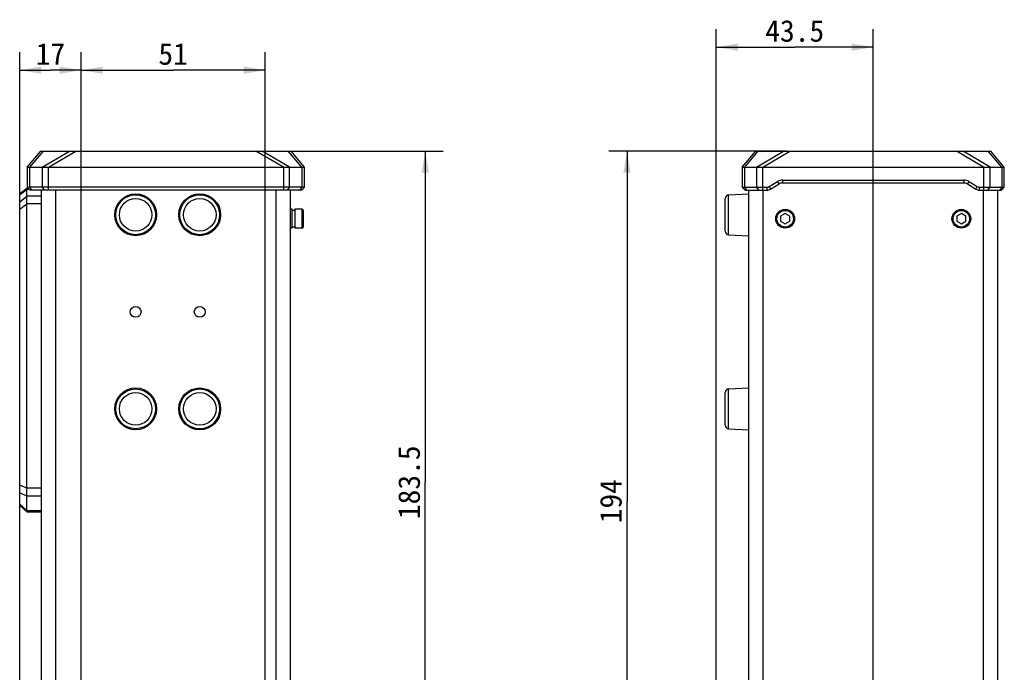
# Model space of a CAD drawing. Header units: millimetres. Extents: x 100 to 429, y 82 to 393.
# Tile 26 of 26: x 274 to 410, y 299 to 389. Entities that reach past the tile are written whole.
import ezdxf
from ezdxf.enums import TextEntityAlignment as Align

# ---------------------------------------------------------------- set-up
doc = ezdxf.new("R2010")
doc.units = ezdxf.units.MM
doc.header["$LTSCALE"] = 32.67
doc.layers.get('0').update_dxf_attribs({"linetype": 'CONTINUOUS'})
doc.layers.add('00_COMPONENTS', color=7, linetype='CONTINUOUS')
doc.layers.add('51__DRAFT_DIMS', color=7, linetype='CONTINUOUS')
doc.styles.get("Standard").update_dxf_attribs({"font": 'simfang.ttf'})
doc.dimstyles.new('DIMSTYLE_1', dxfattribs={"dimtxt": 3, "dimasz": 3, "dimexe": 2.5, "dimexo": 0.5, "dimgap": 0.75, "dimtad": 1, "dimlfac": 2, "dimdsep": 46, "dimtxsty": 'STANDARD', "dimblk": '_FILLED', "dimblk1": '_FILLED', "dimblk2": '_FILLED', "dimcen": 0.09, "dimclrt": 3, "dimazin": 2, "dimtp": 0.3, "dimtm": 0.3, "dimtfac": 1, "dimtofl": 0, "dimtmove": 0, "dimatfit": 3, "dimldrblk": '_FILLED', "dimfxl": 1, "dimtolj": 1, "dimarcsym": 0})
doc.dimstyles.new('DIMSTYLE_2', dxfattribs={"dimtxt": 3, "dimasz": 3, "dimexe": 2.5, "dimexo": 0.5, "dimgap": 0.75, "dimtad": 1, "dimlfac": 2, "dimdsep": 46, "dimtxsty": 'STANDARD', "dimblk": '_FILLED', "dimblk1": '_FILLED', "dimblk2": '_FILLED', "dimcen": 0.09, "dimclrt": 3, "dimazin": 2, "dimtp": 0.2, "dimtm": 0.2, "dimtfac": 1, "dimtofl": 0, "dimtmove": 0, "dimatfit": 3, "dimldrblk": '_FILLED', "dimfxl": 1, "dimtolj": 1, "dimarcsym": 0})
doc.dimstyles.new('DIMSTYLE_4', dxfattribs={"dimtxt": 3, "dimasz": 3, "dimexe": 2.5, "dimexo": 0.5, "dimgap": 0.75, "dimtad": 1, "dimdec": 1, "dimlfac": 2, "dimdsep": 46, "dimtxsty": 'STANDARD', "dimblk": '_FILLED', "dimblk1": '_FILLED', "dimblk2": '_FILLED', "dimcen": 0.09, "dimclrt": 3, "dimazin": 2, "dimtp": 0.5, "dimtm": 0.5, "dimtfac": 1, "dimtdec": 1, "dimtofl": 0, "dimtmove": 0, "dimatfit": 3, "dimldrblk": '_FILLED', "dimfxl": 1, "dimtolj": 1, "dimarcsym": 0})

# ---------------------------------------------------------------- blocks, each defined once
blk = doc.blocks.new('_FILLED')
at = {"color": 0, "linetype": 'ByBlock'}
blk.add_solid([(0, 0), (-1, 0.167), (-1, -0.167)], dxfattribs=at)
blk = doc.blocks.new('*D5')
at = {"layer": '51__DRAFT_DIMS', "color": 4}
for p, q in [((282.3, 279.84), (282.3, 384.79)), ((307.8, 279.84), (307.8, 384.79)), ((282.3, 382.29), (295.05, 382.29)), ((307.8, 382.29), (295.05, 382.29))]:
    blk.add_line(p, q, dxfattribs=at)
at = {"layer": '51__DRAFT_DIMS', "color": 4, "xscale": 3, "yscale": 3, "zscale": 3, "rotation": 180}
blk.add_blockref('_FILLED', (282.3, 382.29), dxfattribs=at)
at = {"layer": '51__DRAFT_DIMS', "color": 4, "xscale": 3, "yscale": 3, "zscale": 3}
blk.add_blockref('_FILLED', (307.8, 382.29), dxfattribs=at)
at = {"layer": '51__DRAFT_DIMS', "color": 3}
blk.add_text('51', height=3, dxfattribs=at).set_placement((295.05, 383.04), align=Align.CENTER)
blk = doc.blocks.new('*D6')
at = {"layer": '51__DRAFT_DIMS', "color": 4}
for p, q in [((273.8, 282.52), (273.8, 384.79)), ((282.3, 279.84), (282.3, 384.79)), ((273.8, 382.29), (278.05, 382.29)), ((282.3, 382.29), (278.05, 382.29))]:
    blk.add_line(p, q, dxfattribs=at)
at = {"layer": '51__DRAFT_DIMS', "color": 4, "xscale": 3, "yscale": 3, "zscale": 3, "rotation": 180}
blk.add_blockref('_FILLED', (273.8, 382.29), dxfattribs=at)
at = {"layer": '51__DRAFT_DIMS', "color": 4, "xscale": 3, "yscale": 3, "zscale": 3}
blk.add_blockref('_FILLED', (282.3, 382.29), dxfattribs=at)
at = {"layer": '51__DRAFT_DIMS', "color": 3}
blk.add_text('17', height=3, dxfattribs=at).set_placement((278.05, 383.04), align=Align.CENTER)
blk = doc.blocks.new('*D8')
at = {"layer": '51__DRAFT_DIMS', "color": 4}
for p, q in [((307.02, 371.08), (332.47, 371.08)), ((329.97, 371.08), (329.97, 325.21)), ((329.97, 279.34), (329.97, 325.21)), ((308.3, 279.34), (332.47, 279.34))]:
    blk.add_line(p, q, dxfattribs=at)
at = {"layer": '51__DRAFT_DIMS', "color": 4, "xscale": 3, "yscale": 3, "zscale": 3}
for p, rotation in [((329.97, 371.08), 90), ((329.97, 279.34), 270)]:
    blk.add_blockref('_FILLED', p, dxfattribs=dict(at, rotation=rotation))
at = {"layer": '51__DRAFT_DIMS', "color": 3}
blk.add_text('183.5', height=3, rotation=90, dxfattribs=at).set_placement((329.22, 325.21), align=Align.CENTER)
blk = doc.blocks.new('*D9')
at = {"layer": '51__DRAFT_DIMS', "color": 4}
for p, q in [((370.27, 269.57), (370.27, 387.98)), ((392.02, 274.59), (392.02, 387.98)), ((370.27, 385.48), (381.14, 385.48)), ((392.02, 385.48), (381.14, 385.48))]:
    blk.add_line(p, q, dxfattribs=at)
at = {"layer": '51__DRAFT_DIMS', "color": 4, "xscale": 3, "yscale": 3, "zscale": 3, "rotation": 180}
blk.add_blockref('_FILLED', (370.27, 385.48), dxfattribs=at)
at = {"layer": '51__DRAFT_DIMS', "color": 4, "xscale": 3, "yscale": 3, "zscale": 3}
blk.add_blockref('_FILLED', (392.02, 385.48), dxfattribs=at)
at = {"layer": '51__DRAFT_DIMS', "color": 3}
blk.add_text('43.5', height=3, dxfattribs=at).set_placement((381.14, 386.23), align=Align.CENTER)
blk = doc.blocks.new('*D10')
at = {"layer": '51__DRAFT_DIMS', "color": 4}
for p, q in [((379.98, 371.08), (355.41, 371.08)), ((357.91, 371.08), (357.91, 322.59)), ((357.91, 274.09), (357.91, 322.59)), ((391.52, 274.09), (355.41, 274.09))]:
    blk.add_line(p, q, dxfattribs=at)
at = {"layer": '51__DRAFT_DIMS', "color": 4, "xscale": 3, "yscale": 3, "zscale": 3}
for p, rotation in [((357.91, 371.08), 90), ((357.91, 274.09), 270)]:
    blk.add_blockref('_FILLED', p, dxfattribs=dict(at, rotation=rotation))
at = {"layer": '51__DRAFT_DIMS', "color": 3}
blk.add_text('194', height=3, rotation=90, dxfattribs=at).set_placement((357.16, 322.59), align=Align.CENTER)

msp = doc.modelspace()

# ---------------------------------------------------------------- linework, layer by layer
at = {"layer": '00_COMPONENTS', "color": 7}
for p, q in [((274.8388, 368.8617), (276.712, 371.0847)), ((276.712, 371.0847), (311.3783, 371.0847)), ((313.2515, 368.8617), (311.3783, 371.0847)), ((373.8658, 368.8617), (375.7391, 371.0847)), ((375.7391, 371.0847), (408.2942, 371.0847)), ((410.1674, 368.8617), (408.2942, 371.0847)), ((274.8388, 368.8617), (274.8388, 366.083)), ((274.8388, 368.8617), (313.2515, 368.8617)), ((313.2515, 366.083), (313.2515, 368.8617)), ((373.8658, 368.8617), (373.8658, 366.083)), ((373.8658, 368.8617), (410.1674, 368.8617)), ((410.1674, 366.083), (410.1674, 368.8617)), ((377.6016, 366.1685), (378.7693, 366.8691)), ((379.4896, 367.0686), (404.5416, 367.0686)), ((405.2619, 366.8691), (406.4297, 366.1685)), ((273.7952, 365.2166), (274.7952, 365.9666)), ((274.7952, 321.1304), (274.7952, 365.9666)), ((274.7952, 365.9666), (274.9552, 365.9666)), ((274.8388, 366.083), (275.2388, 365.683)), ((313.2515, 366.083), (274.8388, 366.083)), ((312.8515, 365.683), (275.2388, 365.683)), ((276.7952, 123.0002), (276.7952, 365.683)), ((311.2952, 283.0916), (311.2952, 365.683)), ((312.8515, 365.683), (313.2515, 366.083)), ((373.8658, 366.083), (374.2658, 365.683)), ((373.8658, 366.083), (377.2929, 366.083)), ((374.2658, 365.683), (377.2929, 365.683)), ((374.7656, 283.0916), (374.7656, 365.683)), ((377.8074, 365.8255), (378.9751, 366.5261)), ((379.4896, 366.6686), (404.5416, 366.6686)), ((405.0561, 366.5261), (406.2239, 365.8255)), ((406.7384, 366.083), (410.1674, 366.083)), ((406.7384, 365.683), (409.7674, 365.683)), ((409.2656, 123.0002), (409.2656, 365.683)), ((409.7674, 365.683), (410.1674, 366.083)), ((273.7952, 321.9964), (273.7952, 365.2166)), ((273.7952, 364.0491), (274.7952, 364.8307)), ((371.5156, 360.0014), (371.5156, 364.5118)), ((371.9894, 365.0111), (374.7656, 365.1566)), ((311.5452, 363.0166), (311.2952, 363.0166)), ((311.5452, 360.4166), (311.5452, 363.0166)), ((311.9202, 362.8666), (311.5452, 362.8666)), ((311.9202, 363.0166), (311.9202, 360.4166)), ((312.8952, 363.0166), (311.9202, 363.0166)), ((313.0452, 362.8666), (313.0452, 360.5666)), ((379.8156, 362.4383), (379.1906, 362.0774)), ((379.1906, 362.0774), (379.1906, 361.3557)), ((380.4406, 362.0774), (379.8156, 362.4383)), ((380.4406, 361.3557), (380.4406, 362.0774)), ((404.2156, 362.4383), (403.5906, 362.0774)), ((403.5906, 362.0774), (403.5906, 361.3557)), ((404.8406, 362.0774), (404.2156, 362.4383)), ((404.8406, 361.3557), (404.8406, 362.0774)), ((311.5452, 360.4166), (311.2952, 360.4166)), ((311.9202, 360.5666), (311.5452, 360.5666)), ((312.8952, 360.4166), (311.9202, 360.4166)), ((379.1906, 361.3557), (379.8156, 360.9949)), ((379.8156, 360.9949), (380.4406, 361.3557)), ((403.5906, 361.3557), (404.2156, 360.9949)), ((404.2156, 360.9949), (404.8406, 361.3557)), ((371.9894, 359.5021), (374.7656, 359.3566)), ((371.9894, 338.1361), (374.7656, 338.2816)), ((371.9894, 338.1311), (374.7656, 338.2766)), ((371.5156, 333.1214), (371.5156, 337.6318)), ((371.9894, 332.6221), (374.7656, 332.4766)), ((273.7952, 321.9964), (274.7952, 321.1304)), ((274.7952, 321.1304), (276.7952, 321.1304))]:
    msp.add_line(p, q, dxfattribs=at)
at = {"layer": '00_COMPONENTS', "color": 4}
for p, q in [((275.2204, 368.8617), (277.0937, 371.0847)), ((276.9059, 368.8617), (280.7058, 371.0847)), ((277.083, 371.0721), (280.6842, 371.0721)), ((277.7742, 368.8617), (281.5742, 371.0847)), ((281.5134, 371.0492), (306.5769, 371.0492)), ((310.3161, 368.8617), (306.5161, 371.0847)), ((311.1845, 368.8617), (307.3845, 371.0847)), ((307.4061, 371.0721), (311.0073, 371.0721)), ((312.8699, 368.8617), (310.9967, 371.0847)), ((374.2167, 368.8617), (376.0899, 371.0847)), ((375.8444, 368.8617), (379.5785, 371.0847)), ((376.0793, 371.0721), (379.5572, 371.0721)), ((376.7436, 368.8617), (380.4776, 371.0847)), ((380.4179, 371.0492), (403.6154, 371.0492)), ((407.2897, 368.8617), (403.5557, 371.0847)), ((408.1888, 368.8617), (404.4548, 371.0847)), ((404.4761, 371.0721), (407.954, 371.0721)), ((409.8166, 368.8617), (407.9433, 371.0847)), ((275.2204, 366.083), (275.2204, 368.8617)), ((276.9059, 368.8617), (276.9059, 366.083)), ((277.7742, 365.683), (277.7742, 368.8617)), ((310.3161, 368.8617), (310.3161, 365.683)), ((311.1845, 366.083), (311.1845, 368.8617)), ((312.8699, 368.8617), (312.8699, 366.083)), ((374.2167, 366.083), (374.2167, 368.8617)), ((375.8444, 368.8617), (375.8444, 366.083)), ((376.7436, 365.683), (376.7436, 368.8617)), ((407.2897, 368.8617), (407.2897, 365.683)), ((408.1888, 366.083), (408.1888, 368.8617)), ((409.8166, 368.8617), (409.8166, 366.083)), ((378.9751, 366.5261), (378.7693, 366.8691)), ((379.4896, 366.6686), (379.4896, 367.0686)), ((404.5416, 367.0686), (404.5416, 366.6686)), ((405.2619, 366.8691), (405.0561, 366.5261)), ((273.7952, 365.0384), (274.7952, 365.7884)), ((274.7952, 365.7884), (275.1333, 365.7884)), ((275.4983, 365.683), (275.2204, 366.083)), ((276.9059, 366.083), (277.1837, 365.683)), ((278.7952, 281.1983), (278.7952, 365.683)), ((309.2952, 283.0916), (309.2952, 365.683)), ((310.9066, 365.683), (311.1845, 366.083)), ((312.8699, 366.083), (312.592, 365.683)), ((374.5044, 365.683), (374.2167, 366.083)), ((375.8444, 366.083), (376.1322, 365.683)), ((376.7656, 283.0916), (376.7656, 365.683)), ((377.2929, 366.083), (377.2929, 365.683)), ((377.6016, 366.1685), (377.8074, 365.8255)), ((406.2239, 365.8255), (406.4297, 366.1685)), ((406.7384, 365.683), (406.7384, 366.083)), ((407.2656, 281.1983), (407.2656, 365.683)), ((407.9011, 365.683), (408.1888, 366.083)), ((409.8166, 366.083), (409.5288, 365.683)), ((276.7952, 364.8307), (274.7952, 364.8307)), ((371.9894, 359.5021), (371.9894, 365.0111)), ((273.7952, 363.0359), (274.7952, 363.7588)), ((276.7952, 363.7588), (274.7952, 363.7588)), ((312.8952, 363.0166), (312.8952, 360.4166)), ((371.9894, 332.6221), (371.9894, 338.1361)), ((274.7952, 324.3883), (273.7952, 324.8213)), ((274.7952, 323.3057), (273.7952, 323.7387)), ((276.7952, 324.3883), (274.7952, 324.3883)), ((276.7952, 323.3057), (274.7952, 323.3057)), ((274.7952, 321.2978), (273.7952, 322.1638)), ((274.7952, 321.2978), (276.7952, 321.2978))]:
    msp.add_line(p, q, dxfattribs=at)
at = {"layer": '00_COMPONENTS', "color": 7}
for centre, radius in [((289.8552, 362.2566), 2.9), ((298.7302, 362.2566), 2.9), ((379.8156, 361.7166), 1.3), ((404.2156, 361.7166), 1.3), ((289.8552, 348.8166), 0.75), ((298.7302, 348.8166), 0.75), ((289.8552, 335.3816), 2.9), ((298.7302, 335.3766), 2.9)]:
    msp.add_circle(centre, radius, dxfattribs=at)
at = {"layer": '00_COMPONENTS', "color": 4}
for centre, radius in [((289.8552, 362.2566), 2.7545), ((289.8552, 362.2566), 2.2552), ((298.7302, 362.2566), 2.7545), ((298.7302, 362.2566), 2.2552), ((379.8156, 361.7166), 1.15), ((404.2156, 361.7166), 1.15), ((289.8552, 335.3816), 2.7545), ((289.8552, 335.3816), 2.2552), ((298.7302, 335.3766), 2.7545), ((298.7302, 335.3766), 2.2552)]:
    msp.add_circle(centre, radius, dxfattribs=at)
at = {"layer": '00_COMPONENTS', "color": 7}
for centre, radius, start, end in [((379.4896, 365.6686), 1.4, 90.000004, 120.963726), ((404.5416, 365.6686), 1.4, 59.036274, 90.000001), ((377.2929, 366.683), 0.6, 270.000001, 300.963726), ((377.2929, 366.683), 1, 270, 300.963726), ((379.4896, 365.6686), 1, 90, 120.963726), ((404.5416, 365.6686), 1, 59.036274, 90), ((406.7384, 366.683), 1, 239.036274, 270), ((406.7384, 366.683), 0.6, 239.036275, 269.999999), ((372.0156, 364.5118), 0.5, 93, 180), ((312.8952, 362.8666), 0.15, 0, 90), ((312.8952, 360.5666), 0.15, 270, 360), ((372.0156, 360.0014), 0.5, 180, 267), ((372.0156, 337.6368), 0.5, 93, 180), ((372.0156, 337.6318), 0.5, 93, 180), ((372.0156, 333.1214), 0.5, 180, 267)]:
    msp.add_arc(centre, radius, start, end, dxfattribs=at)
at = {"layer": '00_COMPONENTS', "color": 4}
for points, knots in [([(276.6821, 371.0492), (276.6834, 371.0508), (276.6877, 371.0536), (276.7001, 371.058), (276.7228, 371.0616), (276.758, 371.0648), (276.804, 371.0672), (276.8604, 371.0691), (276.9265, 371.0704), (277.0018, 371.0714), (277.055, 371.0719), (277.083, 371.0721)], [0, 0, 0, 0, 0.01568237, 0.03679452, 0.09801284, 0.18562032, 0.29995566, 0.44028948, 0.6046972, 0.79165063, 1, 1, 1, 1]), ([(280.6842, 371.0721), (280.7439, 371.0715), (280.871, 371.0702), (281.0711, 371.067), (281.2879, 371.0611), (281.4372, 371.0546), (281.5134, 371.0492)], [0, 0, 0, 0, 0.21581337, 0.45956049, 0.7238463, 1, 1, 1, 1]), ([(306.5769, 371.0492), (306.6531, 371.0546), (306.8024, 371.0611), (307.0192, 371.067), (307.2194, 371.0702), (307.3465, 371.0715), (307.4061, 371.0721)], [0, 0, 0, 0, 0.27614292, 0.54043408, 0.78418206, 1, 1, 1, 1]), ([(311.0073, 371.0721), (311.0354, 371.0719), (311.0885, 371.0714), (311.1638, 371.0704), (311.23, 371.0691), (311.2863, 371.0672), (311.3323, 371.0648), (311.3675, 371.0616), (311.3902, 371.058), (311.4027, 371.0536), (311.4069, 371.0508), (311.4083, 371.0492)], [0, 0, 0, 0, 0.2083456, 0.39529591, 0.55970413, 0.70004672, 0.81437147, 0.90198135, 0.9632011, 0.98431591, 1, 1, 1, 1]), ([(375.7091, 371.0492), (375.7104, 371.0507), (375.7144, 371.0535), (375.726, 371.0578), (375.7471, 371.0614), (375.7797, 371.0646), (375.8221, 371.0671), (375.874, 371.0689), (375.9349, 371.0703), (376.0044, 371.0713), (376.0534, 371.0718), (376.0793, 371.0721)], [0, 0, 0, 0, 0.01631435, 0.03788491, 0.09961878, 0.18735902, 0.30151737, 0.44142166, 0.60531524, 0.79184899, 1, 1, 1, 1]), ([(379.5572, 371.0721), (379.6182, 371.0716), (379.749, 371.0703), (379.956, 371.0672), (380.182, 371.0613), (380.3381, 371.0548), (380.4179, 371.0492)], [0, 0, 0, 0, 0.21256527, 0.45571715, 0.72140155, 1, 1, 1, 1]), ([(403.6154, 371.0492), (403.6952, 371.0548), (403.8513, 371.0613), (404.0772, 371.0672), (404.2843, 371.0703), (404.4151, 371.0716), (404.4761, 371.0721)], [0, 0, 0, 0, 0.27858907, 0.54427588, 0.78743071, 1, 1, 1, 1]), ([(407.954, 371.0721), (407.9799, 371.0718), (408.0289, 371.0713), (408.0983, 371.0703), (408.1593, 371.0689), (408.2112, 371.0671), (408.2536, 371.0646), (408.2862, 371.0614), (408.3073, 371.0578), (408.3189, 371.0535), (408.3229, 371.0507), (408.3242, 371.0492)], [0, 0, 0, 0, 0.20814726, 0.39467724, 0.55857202, 0.69847035, 0.8126332, 0.90037543, 0.96211033, 0.98368396, 1, 1, 1, 1])]:
    msp.add_open_spline(points, degree=3, knots=knots, dxfattribs=at)

# ---------------------------------------------------------------- dimensions: what is measured, and where the dimension line sits
at = {"layer": '51__DRAFT_DIMS', "color": 4}
for base, p1, p2, dimstyle, picture, middle in [((392.0156, 385.4793), (370.2656, 269.0651), (392.0156, 274.0916), 'DIMSTYLE_1', '*D9', (381.0439, 385.4793)), ((282.2952, 382.2927), (273.7952, 282.0204), (282.2952, 279.3416), 'DIMSTYLE_2', '*D6', (278.1419, 382.2927)), ((307.7952, 382.2927), (282.2952, 279.3416), (307.7952, 279.3416), 'DIMSTYLE_1', '*D5', (294.9192, 382.2927))]:
    dim = msp.add_linear_dim(base=base, p1=p1, p2=p2, dimstyle=dimstyle, dxfattribs=at)
    dim.commit()
    dim.dimension.update_dxf_attribs({"geometry": picture, "text_midpoint": middle, "dimtype": 160})
for base, p1, p2, picture, middle in [((329.9732, 279.3416), (306.5161, 371.0847), (307.7952, 279.3416), '*D8', (329.9732, 325.2893)), ((357.9082, 274.0916), (380.4776, 371.0847), (392.0156, 274.0916), '*D10', (357.9082, 322.7288))]:
    dim = msp.add_linear_dim(base=base, p1=p1, p2=p2, angle=270, dimstyle='DIMSTYLE_4', dxfattribs=at)
    dim.commit()
    dim.dimension.update_dxf_attribs({"geometry": picture, "text_midpoint": middle, "dimtype": 160})

doc.saveas('drawing.dxf')
